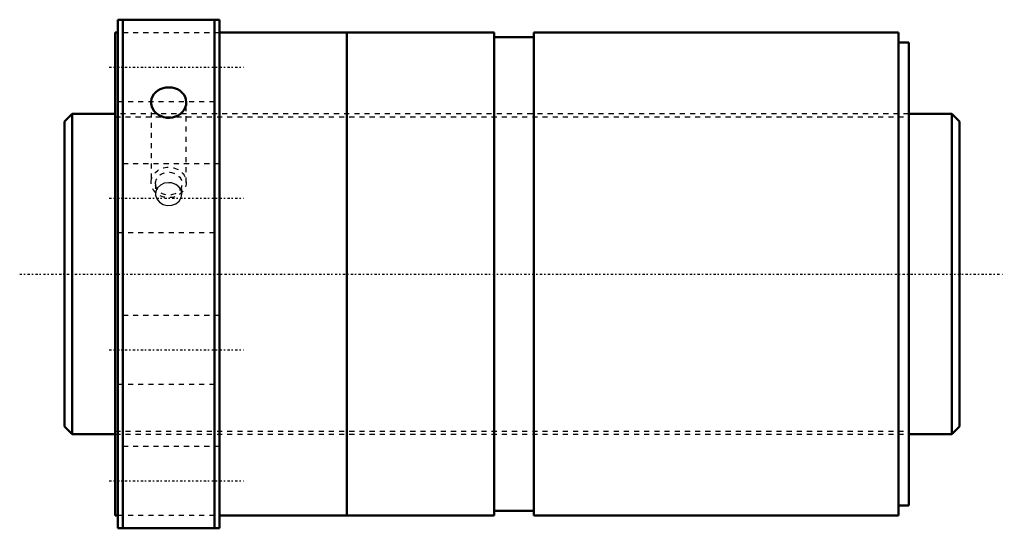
# Model space of a CAD drawing. Header units: millimetres. Extents: x -19 to 175, y -50 to 50.
import ezdxf

# ---------------------------------------------------------------- set-up
doc = ezdxf.new("R2010")
doc.units = ezdxf.units.MM
doc.linetypes.add('Center', pattern=[1.5, 0.45, -0.5, 0.05, -0.5])
doc.linetypes.add('Dashed', pattern=[2, 1, -1])
for name, color, linetype, lineweight in [('2d ConnectionPoints', 7, 'Continuous', 50), ('AM_0', 7, 'Continuous', 50), ('AM_5', 3, 'Continuous', 25), ('AM_7', 7, 'Center', 25), ('AM_9', 6, 'Dashed', 25)]:
    doc.layers.add(name, color=color, linetype=linetype, lineweight=lineweight)

# ---------------------------------------------------------------- blocks, each defined once
blk = doc.blocks.new('1_SDAN6316VX_4_nut_0_in_SDAN6316VX_4G0_176LC0_0G000__4')
at = {"layer": 'AM_0'}
for p, q in [((0.5, 50), (20.5, 50)), ((0.5, 50), (0.5, -50)), ((1.5, 50), (1.5, -50)), ((19.5, 50), (19.5, -50)), ((20.5, 50), (20.5, -50)), ((0, 47.5), (0, -47.5)), ((0.5, 47.5), (0, 47.5)), ((45.5, 47.5), (20.5, 47.5)), ((45.5, 47.5), (45.5, -47.5)), ((45.53, 46.5), (45.5, 46.5)), ((45.53, 47.5), (45.53, -47.5)), ((74.5, 47.5), (45.53, 47.5)), ((74.5, 47.5), (74.5, -47.5)), ((82.3, 46.55), (74.5, 46.55)), ((82.3, 47.5), (82.3, -47.5)), ((154, 47.5), (82.3, 47.5)), ((154, 47.5), (154, -47.5)), ((156, 45.5), (154, 45.5)), ((156, 45.5), (156, -45.5)), ((154, -45.5), (156, -45.5)), ((0, -47.5), (0.5, -47.5)), ((20.5, -47.5), (45.5, -47.5)), ((45.5, -46.5), (45.53, -46.5)), ((45.53, -47.5), (74.5, -47.5)), ((74.5, -46.55), (82.3, -46.55)), ((82.3, -47.5), (154, -47.5)), ((20.5, -50), (0.5, -50))]:
    blk.add_line(p, q, dxfattribs=at)
for points in [[(7.04, 33.75), (7.05, 33.94), (7.13, 34.43), (7.31, 34.91), (7.58, 35.35), (7.94, 35.74), (8.36, 36.08), (8.85, 36.35), (9.38, 36.55), (9.95, 36.66), (10.53, 36.7), (11.11, 36.66), (11.67, 36.53), (12.2, 36.32), (12.68, 36.05), (13.1, 35.7), (13.45, 35.31), (13.71, 34.86), (13.88, 34.38), (13.96, 33.75)], [(13.96, 33.75), (13.91, 33.25), (13.76, 32.75), (13.53, 32.29), (13.2, 31.86), (12.8, 31.49), (12.34, 31.18), (11.82, 30.94), (11.26, 30.79), (10.68, 30.72), (10.1, 30.73), (9.53, 30.83), (8.99, 31.02), (8.49, 31.28), (8.04, 31.62), (7.67, 32.01), (7.38, 32.46), (7.17, 32.93), (7.06, 33.43), (7.04, 33.75)]]:
    blk.add_lwpolyline(points, dxfattribs=at)
at = {"layer": 'AM_7'}
for p, q in [((-1.2, 40.66), (25.2, 40.66)), ((-1.2, 14.88), (25.2, 14.88)), ((-1.2, -14.88), (25.2, -14.88)), ((-1.2, -40.66), (25.2, -40.66))]:
    blk.add_line(p, q, dxfattribs=at)
at = {"layer": 'AM_9'}
for p, q in [((20.5, 47.41), (0.5, 47.41)), ((0.5, 33.91), (20.5, 33.91)), ((7.04, 33.75), (7.04, 18)), ((13.96, 18), (13.96, 33.75)), ((156, 31.5), (0, 31.5)), ((20.5, 21.63), (0.5, 21.63)), ((7.9, 17.75), (7.9, 15.75)), ((13.1, 15.75), (13.1, 17.75)), ((0.5, 8.13), (20.5, 8.13)), ((20.5, -8.13), (0.5, -8.13)), ((0.5, -21.63), (20.5, -21.63)), ((0, -31.5), (156, -31.5)), ((20.5, -33.91), (0.5, -33.91)), ((0.5, -47.41), (20.5, -47.41))]:
    blk.add_line(p, q, dxfattribs=at)
for points in [[(10.5, 17.95), (9.64, 17.83), (8.88, 17.48), (8.3, 16.93), (8.17, 16.74)], [(12.82, 16.75), (12.52, 17.14), (11.87, 17.62), (11.06, 17.9), (10.5, 17.95)], [(8.17, 16.74), (7.96, 16.24), (7.9, 15.75)], [(7.9, 15.75), (7.92, 15.49), (8.16, 14.76), (8.66, 14.13), (9.38, 13.68), (10.22, 13.46), (11.09, 13.51), (11.89, 13.81), (12.54, 14.33), (12.96, 15.01), (13.1, 15.75)], [(13.1, 15.75), (13.1, 15.76), (12.95, 16.5), (12.82, 16.75)]]:
    blk.add_lwpolyline(points, dxfattribs=at)
for centre, major_axis in [((10.5, 18), (-3.46, 0)), ((10.5, 17.75), (-2.6, 0))]:
    blk.add_ellipse(centre, major_axis=major_axis, ratio=0.866025, dxfattribs=at)
blk = doc.blocks.new('2_0SDAN6316VX_40Shaft_0_in_SDAN6316VX_4G0_176LC0_0G000__4')
at = {"layer": 'AM_0'}
for p, q in [((-8.5, 31.5), (-10, 30)), ((0, 31.5), (-8.5, 31.5)), ((-8.5, 31.5), (-8.5, -31.5)), ((164.5, 31.5), (156, 31.5)), ((164.5, 31.5), (164.5, -31.5)), ((166, 30), (164.5, 31.5)), ((-10, 30), (-10, -30)), ((166, 30), (166, -30)), ((-10, -30), (-8.5, -31.5)), ((164.5, -31.5), (166, -30)), ((-8.5, -31.5), (0, -31.5)), ((156, -31.5), (164.5, -31.5))]:
    blk.add_line(p, q, dxfattribs=at)
at = {"layer": 'AM_5', "linetype": 'Dashed'}
for p, q in [((0, 30.8865), (156, 30.8865)), ((0, -30.8865), (156, -30.8865))]:
    blk.add_line(p, q, dxfattribs=at)
at = {"layer": 'AM_7'}
blk.add_line((-18.8, 0), (174.8, 0), dxfattribs=at)
at = {"layer": 'AM_9'}
for p, q in [((156, 31.5), (0, 31.5)), ((0, -31.5), (156, -31.5))]:
    blk.add_line(p, q, dxfattribs=at)

msp = doc.modelspace()

# ---------------------------------------------------------------- linework, layer by layer
at = {"layer": '2d ConnectionPoints'}
for p in [(-10, 0), (0, 0), (166, 0)]:
    msp.add_point(p, dxfattribs=at)

# ---------------------------------------------------------------- block references
for name in ['1_SDAN6316VX_4_nut_0_in_SDAN6316VX_4G0_176LC0_0G000__4', '2_0SDAN6316VX_40Shaft_0_in_SDAN6316VX_4G0_176LC0_0G000__4']:
    msp.add_blockref(name, (0, 0))

doc.saveas('drawing.dxf')
